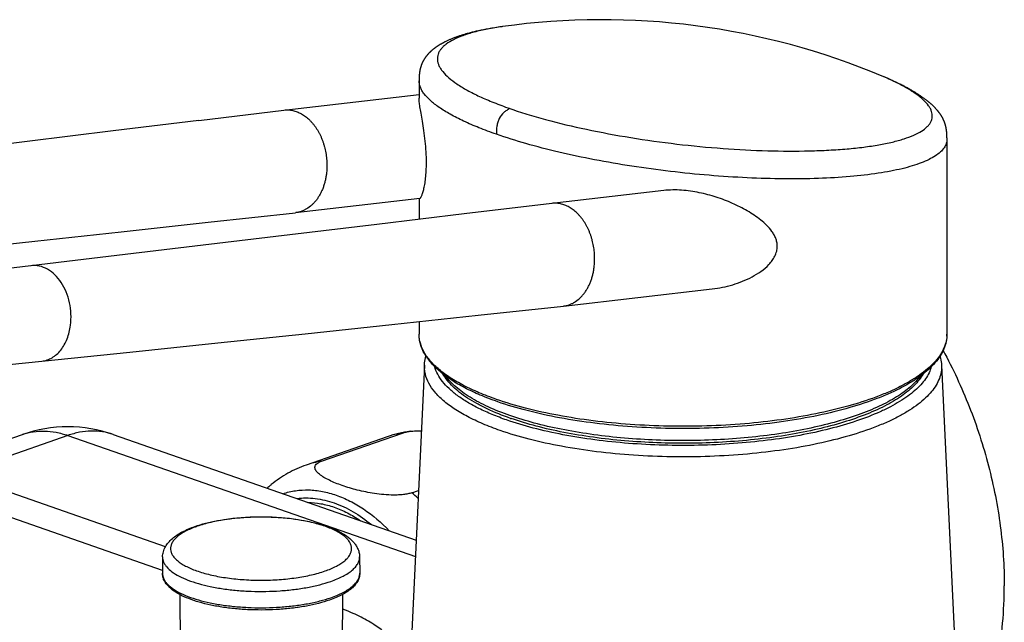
# Model space of a CAD drawing. Header units: millimetres. Extents: x 67 to 591, y 75 to 447.
# Tile 3 of 13: x 116 to 202, y 197 to 249. Entities that reach past the tile are written whole.
import ezdxf

# ---------------------------------------------------------------- set-up
doc = ezdxf.new("R2010")
doc.units = ezdxf.units.MM
doc.header["$LTSCALE"] = 46.255
doc.layers.get('0').update_dxf_attribs({"linetype": 'CONTINUOUS'})

msp = doc.modelspace()

# ---------------------------------------------------------------- linework, layer by layer
at = {"color": 7, "linetype": 'CONTINUOUS'}
for p, q in [((154.491, 248.002), (154.423, 247.981)), ((154.559, 248.023), (154.491, 248.002)), ((154.626, 248.043), (154.559, 248.023)), ((154.693, 248.062), (154.626, 248.043)), ((154.737, 248.075), (154.693, 248.062)), ((154.804, 248.093), (154.737, 248.075)), ((154.892, 248.118), (154.804, 248.093)), ((154.979, 248.141), (154.892, 248.118)), ((155.067, 248.165), (154.979, 248.141)), ((155.155, 248.187), (155.067, 248.165)), ((155.243, 248.21), (155.155, 248.187)), ((155.331, 248.231), (155.243, 248.21)), ((155.419, 248.253), (155.331, 248.231)), ((155.507, 248.274), (155.419, 248.253)), ((155.595, 248.294), (155.507, 248.274)), ((155.683, 248.314), (155.595, 248.294)), ((155.793, 248.339), (155.683, 248.314)), ((155.902, 248.363), (155.793, 248.339)), ((156.012, 248.386), (155.902, 248.363)), ((156.122, 248.408), (156.012, 248.386)), ((156.231, 248.431), (156.122, 248.408)), ((156.34, 248.452), (156.231, 248.431)), ((156.45, 248.473), (156.34, 248.452)), ((156.558, 248.493), (156.45, 248.473)), ((156.689, 248.517), (156.558, 248.493)), ((156.818, 248.54), (156.689, 248.517)), ((156.947, 248.562), (156.818, 248.54)), ((157.075, 248.583), (156.947, 248.562)), ((157.202, 248.604), (157.075, 248.583)), ((157.348, 248.627), (157.202, 248.604)), ((157.493, 248.649), (157.348, 248.627)), ((157.653, 248.673), (157.493, 248.649)), ((157.822, 248.697), (157.653, 248.673)), ((157.873, 248.704), (157.822, 248.697)), ((152.95, 247.412), (152.89, 247.383)), ((153.01, 247.441), (152.95, 247.412)), ((153.068, 247.468), (153.01, 247.441)), ((153.127, 247.495), (153.068, 247.468)), ((153.184, 247.521), (153.127, 247.495)), ((153.241, 247.547), (153.184, 247.521)), ((153.298, 247.571), (153.241, 247.547)), ((153.354, 247.595), (153.298, 247.571)), ((153.409, 247.619), (153.354, 247.595)), ((153.465, 247.641), (153.409, 247.619)), ((153.52, 247.664), (153.465, 247.641)), ((153.575, 247.685), (153.52, 247.664)), ((153.629, 247.707), (153.575, 247.685)), ((153.683, 247.727), (153.629, 247.707)), ((153.737, 247.748), (153.683, 247.727)), ((153.79, 247.768), (153.737, 247.748)), ((153.843, 247.787), (153.79, 247.768)), ((153.894, 247.806), (153.843, 247.787)), ((153.946, 247.824), (153.894, 247.806)), ((153.996, 247.841), (153.946, 247.824)), ((154.07, 247.867), (153.996, 247.841)), ((154.143, 247.891), (154.07, 247.867)), ((154.214, 247.915), (154.143, 247.891)), ((154.285, 247.938), (154.214, 247.915)), ((154.354, 247.96), (154.285, 247.938)), ((154.423, 247.981), (154.354, 247.96)), ((150.616, 244.102), (150.615, 244.042)), ((150.615, 244.042), (150.615, 242.459)), ((150.616, 244.163), (150.616, 244.102)), ((191.14, 244.319), (190.973, 244.389)), ((191.284, 244.257), (191.14, 244.319)), ((191.418, 244.199), (191.284, 244.257)), ((191.549, 244.142), (191.418, 244.199)), ((191.673, 244.086), (191.549, 244.142)), ((191.789, 244.034), (191.673, 244.086)), ((191.896, 243.985), (191.789, 244.034)), ((192.008, 243.934), (191.896, 243.985)), ((192.11, 243.886), (192.008, 243.934)), ((192.216, 243.836), (192.11, 243.886)), ((192.312, 243.79), (192.216, 243.836)), ((192.409, 243.743), (192.312, 243.79)), ((192.508, 243.695), (192.409, 243.743)), ((192.593, 243.652), (192.508, 243.695)), ((192.679, 243.609), (192.593, 243.652)), ((192.766, 243.565), (192.679, 243.609)), ((192.853, 243.52), (192.766, 243.565)), ((192.94, 243.475), (192.853, 243.52)), ((193.013, 243.437), (192.94, 243.475)), ((193.085, 243.398), (193.013, 243.437)), ((193.157, 243.36), (193.085, 243.398)), ((193.229, 243.321), (193.157, 243.36)), ((193.301, 243.281), (193.229, 243.321)), ((193.372, 243.241), (193.301, 243.281)), ((193.444, 243.201), (193.372, 243.241)), ((193.515, 243.161), (193.444, 243.201)), ((193.586, 243.12), (193.515, 243.161)), ((193.642, 243.087), (193.586, 243.12)), ((193.698, 243.054), (193.642, 243.087)), ((193.754, 243.02), (193.698, 243.054)), ((193.81, 242.987), (193.754, 243.02)), ((193.866, 242.953), (193.81, 242.987)), ((193.921, 242.919), (193.866, 242.953)), ((193.976, 242.885), (193.921, 242.919)), ((194.031, 242.85), (193.976, 242.885)), ((194.086, 242.816), (194.031, 242.85)), ((138.839, 241.437), (150.615, 242.789)), ((194.14, 242.781), (194.086, 242.816)), ((194.194, 242.746), (194.14, 242.781)), ((194.248, 242.71), (194.194, 242.746)), ((194.302, 242.675), (194.248, 242.71)), ((194.342, 242.648), (194.302, 242.675)), ((194.381, 242.621), (194.342, 242.648)), ((194.421, 242.593), (194.381, 242.621)), ((194.461, 242.566), (194.421, 242.593)), ((194.5, 242.538), (194.461, 242.566)), ((194.54, 242.51), (194.5, 242.538)), ((194.58, 242.482), (194.54, 242.51)), ((194.62, 242.453), (194.58, 242.482)), ((194.66, 242.423), (194.62, 242.453)), ((194.701, 242.393), (194.66, 242.423)), ((194.742, 242.362), (194.701, 242.393)), ((194.784, 242.331), (194.742, 242.362)), ((194.826, 242.298), (194.784, 242.331)), ((194.869, 242.265), (194.826, 242.298)), ((194.898, 242.243), (194.869, 242.265)), ((194.927, 242.22), (194.898, 242.243)), ((194.956, 242.197), (194.927, 242.22)), ((194.985, 242.173), (194.956, 242.197)), ((195.014, 242.149), (194.985, 242.173)), ((195.043, 242.125), (195.014, 242.149)), ((195.117, 242.064), (195.088, 242.088)), ((195.146, 242.038), (195.117, 242.064)), ((195.176, 242.013), (195.146, 242.038)), ((195.205, 241.987), (195.176, 242.013)), ((195.234, 241.961), (195.205, 241.987)), ((131.413, 240.535), (138.839, 241.437)), ((195.264, 241.935), (195.234, 241.961)), ((195.293, 241.909), (195.264, 241.935)), ((195.322, 241.882), (195.293, 241.909)), ((195.351, 241.855), (195.322, 241.882)), ((195.38, 241.828), (195.351, 241.855)), ((195.409, 241.801), (195.38, 241.828)), ((195.438, 241.773), (195.409, 241.801)), ((195.466, 241.745), (195.438, 241.773)), ((195.495, 241.717), (195.466, 241.745)), ((195.523, 241.688), (195.495, 241.717)), ((195.551, 241.66), (195.523, 241.688)), ((195.579, 241.631), (195.551, 241.66)), ((195.607, 241.602), (195.579, 241.631)), ((195.634, 241.572), (195.607, 241.602)), ((195.662, 241.543), (195.634, 241.572)), ((195.689, 241.513), (195.662, 241.543)), ((195.715, 241.483), (195.689, 241.513)), ((195.742, 241.453), (195.715, 241.483)), ((196.614, 239.089), (196.613, 239.16)), ((196.615, 239.02), (196.614, 239.089)), ((196.615, 239.02), (196.615, 221.897)), ((171.939, 234.425), (162.174, 233.303)), ((150.676, 233.737), (139.852, 232.494)), ((150.615, 233.73), (150.615, 231.91)), ((162.173, 233.303), (154.548, 232.383)), ((124.287, 228.758), (112.409, 227.346)), ((163.187, 224.36), (176.163, 225.851)), ((150.615, 223.004), (150.615, 221.897)), ((151.084, 219.202), (149.95, 195.392)), ((196.146, 219.202), (197.404, 192.806)), ((106.379, 209.793), (116.056, 213.166)), ((123.955, 213.166), (150.358, 203.963)), ((147.843, 212.972), (140.772, 210.507)), ((142.101, 210.83), (149.172, 213.295)), ((149.975, 208.085), (150.564, 208.291)), ((128.262, 202.493), (128.248, 201.078)), ((145.43, 202.493), (145.443, 201.078)), ((129.751, 199.224), (129.843, 189.34)), ((143.94, 199.224), (143.848, 189.34))]:
    msp.add_line(p, q, dxfattribs=at)
at = {"color": 9, "linetype": 'CONTINUOUS'}
for p, q in [((120.006, 213.082), (110.329, 209.709)), ((120.006, 213.082), (150.29, 202.526)), ((123.955, 213.166), (123.955, 213.166)), ((128.501, 203.375), (110.329, 209.709)), ((128.251, 201.317), (109.268, 207.933))]:
    msp.add_line(p, q, dxfattribs=at)
at = {"color": 7, "linetype": 'CONTINUOUS'}
for points in [[(152.89, 247.383), (152.86, 247.368), (152.83, 247.352), (152.8, 247.337), (152.769, 247.321), (152.739, 247.305), (152.708, 247.289), (152.678, 247.273), (152.647, 247.256), (152.617, 247.239), (152.586, 247.222), (152.556, 247.205), (152.525, 247.187), (152.495, 247.17), (152.464, 247.152), (152.434, 247.134), (152.404, 247.116), (152.373, 247.098), (152.344, 247.079), (152.314, 247.06), (152.284, 247.042), (152.255, 247.023), (152.225, 247.004), (152.196, 246.984), (152.168, 246.965), (152.139, 246.946), (152.111, 246.926), (152.083, 246.907), (152.055, 246.887), (152.028, 246.868), (152.001, 246.848), (151.974, 246.828), (151.948, 246.808), (151.922, 246.788), (151.897, 246.769), (151.871, 246.749), (151.847, 246.729), (151.822, 246.709), (151.798, 246.689), (151.774, 246.67), (151.751, 246.65), (151.728, 246.63), (151.705, 246.61), (151.683, 246.591), (151.661, 246.571), (151.639, 246.551), (151.618, 246.531), (151.597, 246.512), (151.576, 246.492), (151.556, 246.472), (151.535, 246.452), (151.515, 246.432), (151.496, 246.412), (151.477, 246.393), (151.458, 246.373), (151.439, 246.353), (151.42, 246.333), (151.402, 246.313), (151.384, 246.293), (151.366, 246.273), (151.349, 246.253), (151.332, 246.232), (151.315, 246.212), (151.298, 246.192), (151.281, 246.171), (151.265, 246.151), (151.249, 246.13), (151.233, 246.109), (151.217, 246.089), (151.201, 246.068), (151.185, 246.046), (151.17, 246.025), (151.155, 246.004), (151.14, 245.982), (151.125, 245.961), (151.111, 245.939), (151.097, 245.917), (151.083, 245.895), (151.069, 245.873), (151.055, 245.851), (151.041, 245.828), (151.028, 245.806), (151.015, 245.783), (151.002, 245.761), (150.99, 245.738), (150.977, 245.715), (150.965, 245.692), (150.953, 245.669), (150.941, 245.646), (150.929, 245.623), (150.918, 245.6), (150.907, 245.576), (150.896, 245.553), (150.885, 245.53), (150.875, 245.506), (150.865, 245.482), (150.855, 245.459), (150.845, 245.435), (150.835, 245.411), (150.826, 245.388), (150.817, 245.364), (150.808, 245.34), (150.8, 245.316), (150.791, 245.292), (150.783, 245.268), (150.775, 245.244), (150.767, 245.22), (150.76, 245.196), (150.753, 245.173), (150.746, 245.149), (150.739, 245.125), (150.732, 245.101), (150.726, 245.077), (150.72, 245.053), (150.714, 245.03), (150.708, 245.006), (150.703, 244.983), (150.698, 244.959), (150.693, 244.936), (150.688, 244.912), (150.683, 244.888), (150.679, 244.864), (150.674, 244.84), (150.67, 244.816), (150.666, 244.792), (150.662, 244.768), (150.659, 244.743), (150.655, 244.718), (150.652, 244.693), (150.649, 244.668), (150.646, 244.643), (150.643, 244.617), (150.64, 244.591), (150.637, 244.565), (150.635, 244.538), (150.633, 244.511), (150.63, 244.484), (150.628, 244.456), (150.626, 244.428), (150.625, 244.4), (150.623, 244.372), (150.622, 244.343), (150.621, 244.314), (150.62, 244.284), (150.619, 244.254), (150.618, 244.224), (150.616, 244.163)], [(195.088, 242.088), (195.073, 242.101), (195.043, 242.125)], [(196.613, 239.16), (196.613, 239.195), (196.612, 239.23), (196.611, 239.265), (196.609, 239.3), (196.608, 239.335), (196.606, 239.369), (196.604, 239.403), (196.602, 239.436), (196.599, 239.47), (196.597, 239.502), (196.594, 239.535), (196.591, 239.567), (196.588, 239.598), (196.584, 239.63), (196.58, 239.661), (196.576, 239.691), (196.572, 239.722), (196.568, 239.753), (196.563, 239.783), (196.558, 239.814), (196.552, 239.845), (196.546, 239.876), (196.54, 239.907), (196.534, 239.938), (196.527, 239.97), (196.52, 240.001), (196.512, 240.031), (196.505, 240.062), (196.497, 240.092), (196.489, 240.121), (196.481, 240.149), (196.472, 240.177), (196.464, 240.205), (196.456, 240.231), (196.447, 240.258), (196.438, 240.283), (196.43, 240.309), (196.421, 240.334), (196.412, 240.358), (196.403, 240.382), (196.394, 240.406), (196.385, 240.429), (196.375, 240.452), (196.366, 240.474), (196.357, 240.497), (196.347, 240.519), (196.338, 240.541), (196.328, 240.562), (196.318, 240.583), (196.308, 240.604), (196.298, 240.625), (196.288, 240.646), (196.278, 240.666), (196.268, 240.686), (196.258, 240.706), (196.248, 240.726), (196.237, 240.745), (196.227, 240.765), (196.216, 240.784), (196.206, 240.803), (196.195, 240.822), (196.185, 240.84), (196.174, 240.859), (196.163, 240.877), (196.152, 240.895), (196.141, 240.913), (196.13, 240.931), (196.119, 240.949), (196.108, 240.966), (196.097, 240.984), (196.086, 241.001), (196.074, 241.018), (196.063, 241.036), (196.051, 241.053), (196.04, 241.07), (196.028, 241.086), (196.017, 241.103), (196.005, 241.12), (195.993, 241.136), (195.981, 241.153), (195.969, 241.169), (195.957, 241.186), (195.945, 241.202), (195.933, 241.218), (195.921, 241.234), (195.908, 241.25), (195.896, 241.266), (195.883, 241.282), (195.871, 241.298), (195.858, 241.314), (195.846, 241.329), (195.833, 241.345), (195.82, 241.36), (195.807, 241.376), (195.794, 241.391), (195.781, 241.407), (195.768, 241.422), (195.742, 241.453)], [(131.413, 240.535), (123.946, 239.621), (116.457, 238.695), (108.946, 237.758), (101.412, 236.809), (93.888, 235.853)], [(94.873, 227.552), (102.216, 228.365), (109.643, 229.185), (117.124, 230.008), (124.657, 230.835), (132.244, 231.664), (139.853, 232.494)], [(154.548, 232.383), (146.933, 231.467), (139.352, 230.558), (131.803, 229.655), (124.287, 228.758)], [(117.748, 219.563), (125.421, 220.352), (133.076, 221.148), (140.684, 221.947), (148.244, 222.75), (155.756, 223.555), (163.187, 224.36)], [(104.459, 218.207), (106.602, 218.425), (117.748, 219.563)]]:
    msp.add_lwpolyline(points, dxfattribs=at)
for centre, radius, start, end in [((166.57, 186.306), 63.002, 67.21106, 97.93563), ((167.078, 238.92), 25.785, 250.78298, 250.91914), ((120.006, 201.835), 12, 70.7833, 109.21711), ((151.098, 203.622), 9.9, 97.2775, 109.1936)]:
    msp.add_arc(centre, radius, start, end, dxfattribs=at)
at = {"color": 9, "linetype": 'CONTINUOUS'}
for centre, radius, start, end in [((193.816, 221.897), 2.799, 356.50244, 359.99855), ((150.171, 206.289), 7.077, 98.11413, 109.20801), ((143.1, 203.824), 7.077, 98.11413, 109.20801), ((139.636, 195.788), 16.067, 47.29715, 49.94353), ((134.298, 196.468), 9.21, 109.21367, 110.35245)]:
    msp.add_arc(centre, radius, start, end, dxfattribs=at)
for points, knots in [([(157.872, 248.704), (157.435, 248.643), (156.609, 248.509), (155.456, 248.25), (154.465, 247.947), (153.644, 247.603), (153.08, 247.269), (152.73, 246.978), (152.526, 246.761), (152.371, 246.535), (152.265, 246.3), (152.209, 246.058), (152.203, 245.808), (152.249, 245.555), (152.344, 245.297), (152.488, 245.036), (152.757, 244.667), (153.227, 244.203), (153.949, 243.666), (154.849, 243.127), (155.922, 242.591), (157.158, 242.063), (158.043, 241.735), (158.51, 241.572)], [0, 0, 0, 0, 0.090274, 0.170875, 0.241432, 0.30188, 0.352612, 0.374652, 0.394737, 0.413193, 0.430471, 0.44713, 0.463792, 0.481082, 0.499562, 0.519682, 0.541782, 0.5928, 0.653873, 0.725333, 0.807116, 0.898863, 1, 1, 1, 1]), ([(157.352, 239.325), (156.842, 239.502), (155.876, 239.861), (154.531, 240.439), (153.368, 241.027), (152.398, 241.618), (151.628, 242.208), (151.136, 242.72), (150.862, 243.127), (150.721, 243.414), (150.635, 243.698), (150.615, 243.888), (150.615, 243.981)], [0, 0, 0, 0, 0.190052, 0.36207, 0.514947, 0.648019, 0.761217, 0.855365, 0.896104, 0.933258, 0.967568, 1, 1, 1, 1]), ([(158.51, 241.572), (159.008, 241.398), (160.047, 241.06), (162.27, 240.422), (165.281, 239.707), (169.097, 239.001), (173.068, 238.448), (177.054, 238.066), (180.916, 237.864), (183.998, 237.847), (186.301, 237.933), (187.875, 238.041), (189.326, 238.193), (190.644, 238.388), (191.816, 238.625), (192.834, 238.9), (193.69, 239.212), (194.377, 239.56), (194.828, 239.895), (195.085, 240.183), (195.222, 240.397), (195.311, 240.619), (195.35, 240.849), (195.341, 241.085), (195.281, 241.324), (195.174, 241.568), (194.956, 241.914), (194.551, 242.352), (193.908, 242.862), (193.088, 243.378), (192.096, 243.897), (191.369, 244.223), (190.979, 244.387)], [0, 0, 0, 0, 0.035984, 0.074475, 0.15769, 0.246874, 0.339009, 0.431011, 0.519851, 0.602698, 0.641057, 0.676998, 0.710244, 0.740558, 0.767772, 0.791753, 0.812413, 0.829797, 0.844137, 0.850339, 0.856033, 0.861377, 0.866567, 0.871818, 0.87734, 0.883317, 0.889886, 0.905165, 0.923706, 0.9457, 0.971161, 1, 1, 1, 1]), ([(138.839, 241.437), (138.966, 241.451), (139.223, 241.459), (139.61, 241.407), (139.993, 241.291), (140.3, 241.145), (140.539, 241), (140.716, 240.876), (140.887, 240.738), (141.054, 240.587), (141.214, 240.423), (141.367, 240.246), (141.514, 240.059), (141.653, 239.86), (141.782, 239.651), (141.906, 239.434), (142.019, 239.207), (142.121, 238.971), (142.217, 238.73), (142.301, 238.482), (142.372, 238.228), (142.437, 237.97), (142.489, 237.709), (142.527, 237.444), (142.56, 237.179), (142.578, 236.912), (142.582, 236.646), (142.581, 236.381), (142.565, 236.118), (142.544, 235.943), (142.533, 235.857)], [0, 0, 0, 0, 0.050501, 0.101559, 0.153983, 0.208136, 0.236064, 0.264492, 0.293514, 0.323217, 0.353433, 0.384236, 0.415726, 0.447686, 0.480161, 0.513241, 0.546703, 0.580559, 0.614873, 0.649447, 0.684265, 0.719345, 0.754541, 0.78982, 0.825132, 0.86041, 0.895609, 0.930603, 0.965415, 1, 1, 1, 1]), ([(158.51, 241.572), (158.422, 241.52), (158.245, 241.412), (157.906, 241.153), (157.633, 240.795), (157.463, 240.375), (157.357, 239.916), (157.352, 239.56), (157.352, 239.325)], [0, 0, 0, 0, 0.114454, 0.231141, 0.476187, 0.60501, 0.736244, 1, 1, 1, 1]), ([(196.615, 238.91), (196.615, 238.777), (196.57, 238.502), (196.367, 238.114), (196.04, 237.753), (195.594, 237.417), (195.033, 237.104), (194.358, 236.815), (193.573, 236.55), (192.682, 236.311), (191.689, 236.099), (190.183, 235.843), (188.085, 235.608), (185.344, 235.452), (182.353, 235.42), (179.172, 235.513), (175.87, 235.73), (172.515, 236.067), (169.179, 236.52), (165.935, 237.079), (162.853, 237.733), (160.002, 238.467), (158.2, 239.029), (157.352, 239.325)], [0, 0, 0, 0, 0.009763, 0.020099, 0.03178, 0.045312, 0.060985, 0.078944, 0.099249, 0.121881, 0.146783, 0.173876, 0.234241, 0.301944, 0.375747, 0.454253, 0.535926, 0.61915, 0.702238, 0.783494, 0.861246, 0.933899, 1, 1, 1, 1]), ([(142.533, 235.857), (142.519, 235.746), (142.496, 235.579), (142.451, 235.361), (142.411, 235.2), (142.368, 235.042), (142.323, 234.886), (142.273, 234.734), (142.216, 234.585), (142.154, 234.44), (142.09, 234.298), (142.024, 234.16), (141.928, 233.983), (141.796, 233.775), (141.655, 233.576), (141.533, 233.429), (141.438, 233.326), (141.341, 233.227), (141.146, 233.043), (140.896, 232.86), (140.589, 232.696), (140.277, 232.571), (140.031, 232.514), (139.866, 232.496)], [0, 0, 0, 0, 0.072885, 0.109023, 0.144944, 0.18047, 0.215533, 0.250276, 0.284823, 0.319025, 0.352668, 0.385802, 0.418649, 0.483392, 0.545938, 0.576786, 0.607347, 0.637361, 0.666801, 0.781672, 0.837158, 0.892166, 1, 1, 1, 1]), ([(165.868, 227.723), (165.879, 227.81), (165.899, 227.984), (165.915, 228.247), (165.916, 228.512), (165.912, 228.779), (165.894, 229.045), (165.861, 229.311), (165.823, 229.575), (165.772, 229.837), (165.706, 230.094), (165.635, 230.348), (165.552, 230.596), (165.455, 230.837), (165.353, 231.073), (165.241, 231.3), (165.117, 231.517), (164.987, 231.727), (164.849, 231.926), (164.701, 232.112), (164.548, 232.289), (164.388, 232.453), (164.222, 232.604), (164.05, 232.742), (163.874, 232.866), (163.635, 233.011), (163.327, 233.157), (162.945, 233.273), (162.558, 233.326), (162.3, 233.318), (162.173, 233.303)], [0, 0, 0, 0, 0.034585, 0.069397, 0.104391, 0.13959, 0.174868, 0.21018, 0.245459, 0.280655, 0.315735, 0.350553, 0.385127, 0.419441, 0.453297, 0.486759, 0.519839, 0.552314, 0.584274, 0.615764, 0.646567, 0.676783, 0.706486, 0.735508, 0.763935, 0.791864, 0.846017, 0.898441, 0.949499, 1, 1, 1, 1]), ([(120.237, 222.686), (120.278, 223.01), (120.302, 223.672), (120.175, 224.651), (119.889, 225.58), (119.462, 226.408), (118.912, 227.09), (118.269, 227.59), (117.67, 227.828), (117.189, 227.894), (116.951, 227.886), (116.835, 227.872)], [0, 0, 0, 0, 0.13996, 0.281702, 0.420876, 0.553942, 0.678332, 0.792934, 0.898873, 0.949774, 1, 1, 1, 1]), ([(163.2, 224.362), (163.365, 224.381), (163.612, 224.437), (163.924, 224.562), (164.23, 224.726), (164.48, 224.909), (164.675, 225.093), (164.773, 225.192), (164.868, 225.296), (164.99, 225.442), (165.131, 225.641), (165.262, 225.849), (165.358, 226.026), (165.425, 226.164), (165.489, 226.306), (165.55, 226.451), (165.607, 226.6), (165.657, 226.752), (165.703, 226.908), (165.746, 227.066), (165.785, 227.227), (165.83, 227.446), (165.854, 227.612), (165.868, 227.723)], [0, 0, 0, 0, 0.107833, 0.162842, 0.218328, 0.3332, 0.362639, 0.392653, 0.423215, 0.454062, 0.516608, 0.581351, 0.614199, 0.647332, 0.680975, 0.715177, 0.749724, 0.784468, 0.81953, 0.855056, 0.890977, 0.927115, 1, 1, 1, 1]), ([(117.748, 219.563), (117.901, 219.578), (118.209, 219.645), (118.644, 219.844), (119.045, 220.139), (119.533, 220.659), (119.899, 221.328), (120.135, 222.075), (120.211, 222.479), (120.237, 222.686)], [0, 0, 0, 0, 0.107587, 0.21756, 0.332097, 0.452731, 0.713929, 0.854568, 1, 1, 1, 1]), ([(157.352, 216.228), (156.841, 216.406), (155.871, 216.775), (154.525, 217.402), (153.359, 218.072), (152.385, 218.779), (151.611, 219.519), (151.044, 220.288), (150.748, 220.963), (150.634, 221.5), (150.615, 221.765), (150.615, 221.897)], [0, 0, 0, 0, 0.174749, 0.334608, 0.479048, 0.608042, 0.722271, 0.823396, 0.914404, 0.957566, 1, 1, 1, 1]), ([(196.61, 221.726), (196.598, 221.529), (196.53, 221.127), (196.304, 220.54), (195.957, 219.963), (195.492, 219.399), (194.912, 218.85), (194.22, 218.318), (193.419, 217.806), (192.514, 217.315), (191.509, 216.848), (189.999, 216.244), (187.894, 215.576), (185.139, 214.926), (182.142, 214.42), (178.965, 214.07), (175.675, 213.883), (172.341, 213.864), (169.035, 214.011), (165.825, 214.323), (162.779, 214.793), (159.962, 215.41), (158.186, 215.937), (157.352, 216.228)], [0, 0, 0, 0, 0.01405, 0.028761, 0.044566, 0.061791, 0.080667, 0.101335, 0.123871, 0.148299, 0.1746, 0.202725, 0.264107, 0.331613, 0.404151, 0.480452, 0.559129, 0.638723, 0.71775, 0.79474, 0.868285, 0.937086, 1, 1, 1, 1]), ([(157.681, 213.517), (157.17, 213.695), (156.203, 214.065), (154.861, 214.693), (153.704, 215.365), (152.744, 216.075), (151.988, 216.818), (151.445, 217.591), (151.175, 218.269), (151.084, 218.805), (151.078, 219.071), (151.084, 219.202)], [0, 0, 0, 0, 0.175778, 0.336234, 0.480825, 0.60956, 0.723217, 0.823659, 0.914206, 0.95736, 1, 1, 1, 1]), ([(158.246, 214.43), (157.819, 214.579), (157.004, 214.887), (155.859, 215.402), (154.844, 215.95), (153.968, 216.526), (153.236, 217.127), (152.653, 217.751), (152.224, 218.393), (152.039, 218.848), (151.977, 219.072)], [0, 0, 0, 0, 0.168326, 0.324175, 0.467095, 0.596938, 0.713963, 0.818974, 0.913502, 1, 1, 1, 1]), ([(196.146, 219.202), (196.155, 219.008), (196.132, 218.61), (195.968, 218.021), (195.68, 217.441), (195.27, 216.873), (194.743, 216.319), (194.101, 215.782), (193.348, 215.264), (192.488, 214.766), (191.525, 214.292), (190.065, 213.676), (188.014, 212.993), (185.314, 212.325), (182.36, 211.801), (179.216, 211.434), (175.949, 211.23), (172.632, 211.195), (169.336, 211.33), (166.134, 211.632), (163.094, 212.093), (160.283, 212.704), (158.512, 213.227), (157.681, 213.517)], [0, 0, 0, 0, 0.014029, 0.028482, 0.043852, 0.060534, 0.078814, 0.098876, 0.120829, 0.144717, 0.170537, 0.19825, 0.259034, 0.326258, 0.398817, 0.475411, 0.554608, 0.634892, 0.714718, 0.792553, 0.866924, 0.936471, 1, 1, 1, 1]), ([(195.253, 219.072), (195.203, 218.89), (195.063, 218.522), (194.751, 217.994), (194.333, 217.477), (193.813, 216.973), (193.194, 216.483), (192.478, 216.011), (191.668, 215.557), (190.429, 214.961), (188.668, 214.288), (186.325, 213.611), (183.73, 213.054), (180.936, 212.628), (177.996, 212.341), (174.97, 212.201), (171.917, 212.21), (168.898, 212.367), (165.972, 212.669), (163.197, 213.11), (160.629, 213.682), (159.009, 214.165), (158.246, 214.43)], [0, 0, 0, 0, 0.014444, 0.029918, 0.046729, 0.065095, 0.085153, 0.106983, 0.130611, 0.15603, 0.212036, 0.274434, 0.342356, 0.414741, 0.490384, 0.567989, 0.646201, 0.723652, 0.798993, 0.870933, 0.938283, 1, 1, 1, 1]), ([(158.535, 214.813), (157.893, 215.037), (156.971, 215.399), (155.824, 215.96), (155.071, 216.387), (154.402, 216.83), (153.657, 217.416), (153.18, 217.912), (152.926, 218.265)], [0, 0, 0, 0, 0.305411, 0.444432, 0.574015, 0.694124, 0.804908, 1, 1, 1, 1]), ([(194.303, 218.263), (194.056, 217.919), (193.592, 217.435), (192.87, 216.861), (191.974, 216.259), (190.647, 215.56), (188.819, 214.826), (186.731, 214.181), (184.418, 213.635), (181.919, 213.199), (179.276, 212.88), (176.536, 212.684), (173.745, 212.614), (170.952, 212.672), (168.205, 212.857), (165.551, 213.165), (163.037, 213.59), (160.705, 214.126), (159.231, 214.57), (158.535, 214.813)], [0, 0, 0, 0, 0.034069, 0.053359, 0.074241, 0.120834, 0.17376, 0.232569, 0.296577, 0.364937, 0.436676, 0.510732, 0.585989, 0.661299, 0.735514, 0.807513, 0.876228, 0.940678, 1, 1, 1, 1]), ([(116.056, 213.166), (116.359, 213.272), (116.993, 213.429), (117.983, 213.491), (119.001, 213.381), (119.672, 213.198), (120.006, 213.082)], [0, 0, 0, 0, 0.239751, 0.483873, 0.736261, 1, 1, 1, 1]), ([(123.955, 213.166), (123.652, 213.272), (123.018, 213.429), (122.028, 213.491), (121.01, 213.381), (120.339, 213.198), (120.006, 213.082)], [0, 0, 0, 0, 0.239752, 0.483873, 0.736261, 1, 1, 1, 1]), ([(138.752, 208.01), (139.11, 208.129), (139.855, 208.306), (141.016, 208.37), (142.209, 208.235), (143.416, 207.905), (144.62, 207.386), (146.236, 206.43), (147.338, 205.483), (148.02, 204.779)], [0, 0, 0, 0, 0.109368, 0.220792, 0.335975, 0.456263, 0.58257, 0.715373, 1, 1, 1, 1]), ([(139.962, 207.588), (140.224, 207.621), (140.759, 207.653), (141.858, 207.586), (143.269, 207.245), (144.924, 206.465), (145.955, 205.737), (146.457, 205.324)], [0, 0, 0, 0, 0.112197, 0.226945, 0.466661, 0.723807, 1, 1, 1, 1]), ([(142.424, 201.276), (142.76, 201.393), (143.233, 201.586), (143.794, 201.909), (144.128, 202.151), (144.394, 202.405), (144.588, 202.669), (144.708, 202.941), (144.748, 203.22), (144.708, 203.499), (144.588, 203.772), (144.394, 204.036), (144.128, 204.29), (143.794, 204.532), (143.394, 204.762), (142.932, 204.977), (142.212, 205.252), (141.186, 205.537), (139.834, 205.784), (138.369, 205.936), (136.846, 205.988), (135.323, 205.936), (133.857, 205.784), (132.505, 205.537), (131.658, 205.301), (131.267, 205.165)], [0, 0, 0, 0, 0.060252, 0.086277, 0.10952, 0.130102, 0.148323, 0.164721, 0.180108, 0.195494, 0.211892, 0.230113, 0.250695, 0.273938, 0.299963, 0.328768, 0.360254, 0.430539, 0.508961, 0.59308, 0.680127, 0.767174, 0.851294, 0.929715, 1, 1, 1, 1]), ([(131.095, 205.103), (130.927, 205.041), (130.61, 204.912), (130.171, 204.694), (129.794, 204.463), (129.482, 204.219), (129.238, 203.965), (129.065, 203.702), (128.966, 203.43), (128.946, 203.153), (129.005, 202.878), (129.14, 202.61), (129.348, 202.351), (129.625, 202.102), (129.968, 201.864), (130.376, 201.639), (130.843, 201.429), (131.568, 201.162), (132.594, 200.884), (133.942, 200.645), (135.397, 200.5), (136.907, 200.453), (138.414, 200.508), (139.863, 200.661), (141.2, 200.907), (142.037, 201.141), (142.424, 201.276)], [0, 0, 0, 0, 0.030669, 0.058642, 0.083851, 0.106324, 0.126225, 0.143906, 0.159964, 0.175258, 0.1908, 0.207553, 0.22625, 0.247366, 0.271153, 0.297704, 0.326995, 0.35892, 0.429912, 0.508809, 0.593192, 0.680332, 0.767356, 0.851394, 0.929737, 1, 1, 1, 1]), ([(128.262, 202.493), (128.261, 202.419), (128.276, 202.269), (128.346, 202.046), (128.463, 201.827), (128.69, 201.528), (129.097, 201.171), (129.725, 200.794), (130.502, 200.452), (131.415, 200.153), (132.444, 199.902), (133.567, 199.707), (134.76, 199.57), (136.417, 199.47), (138.084, 199.497), (139.716, 199.652), (140.866, 199.828), (141.93, 200.06), (142.601, 200.258), (142.916, 200.368)], [0, 0, 0, 0, 0.014023, 0.028558, 0.044076, 0.060948, 0.099659, 0.145872, 0.199713, 0.260724, 0.328065, 0.400633, 0.477141, 0.556171, 0.715735, 0.793286, 0.86738, 0.936676, 1, 1, 1, 1]), ([(142.916, 200.368), (143.107, 200.435), (143.47, 200.573), (143.975, 200.808), (144.411, 201.059), (144.775, 201.325), (145.063, 201.602), (145.274, 201.89), (145.403, 202.189), (145.431, 202.394), (145.43, 202.493)], [0, 0, 0, 0, 0.17499, 0.335001, 0.479503, 0.608477, 0.722619, 0.823632, 0.914564, 1, 1, 1, 1]), ([(128.248, 201.078), (128.248, 201.004), (128.263, 200.853), (128.333, 200.63), (128.45, 200.411), (128.677, 200.111), (129.085, 199.754), (129.714, 199.376), (130.493, 199.033), (131.407, 198.734), (132.437, 198.483), (133.562, 198.287), (134.757, 198.15), (136.416, 198.05), (138.086, 198.077), (139.72, 198.233), (140.873, 198.409), (141.938, 198.641), (142.61, 198.839), (142.925, 198.949)], [0, 0, 0, 0, 0.014023, 0.028558, 0.044076, 0.060948, 0.099659, 0.145872, 0.199713, 0.260724, 0.328065, 0.400633, 0.477141, 0.556171, 0.715735, 0.793286, 0.86738, 0.936676, 1, 1, 1, 1]), ([(142.925, 198.949), (143.117, 199.016), (143.48, 199.155), (143.985, 199.39), (144.422, 199.642), (144.787, 199.908), (145.076, 200.185), (145.287, 200.474), (145.416, 200.773), (145.444, 200.979), (145.443, 201.078)], [0, 0, 0, 0, 0.17499, 0.335001, 0.479503, 0.608477, 0.722619, 0.823632, 0.914564, 1, 1, 1, 1]), ([(148.467, 195.085), (148.233, 195.37), (147.663, 195.928), (146.625, 196.672), (145.362, 197.37), (144.428, 197.779), (143.929, 197.976)], [0, 0, 0, 0, 0.203909, 0.437835, 0.703287, 1, 1, 1, 1])]:
    msp.add_open_spline(points, degree=3, knots=knots, dxfattribs=at)
at = {"color": 7, "linetype": 'CONTINUOUS'}
for points, knots in [([(151.255, 236.859), (151.255, 237.485), (151.197, 238.418), (151.045, 239.618), (150.917, 240.426), (150.796, 241.117), (150.699, 241.677), (150.636, 242.109), (150.615, 242.356), (150.615, 242.459)], [0, 0, 0, 0, 0.332839, 0.495733, 0.642982, 0.768097, 0.868614, 0.945148, 1, 1, 1, 1]), ([(150.676, 233.737), (150.687, 233.738), (150.713, 233.753), (150.747, 233.791), (150.786, 233.85), (150.85, 233.974), (150.933, 234.194), (151.029, 234.536), (151.119, 234.981), (151.194, 235.527), (151.245, 236.164), (151.255, 236.619), (151.255, 236.859)], [0, 0, 0, 0, 0.010217, 0.025656, 0.047432, 0.07609, 0.155319, 0.265135, 0.40611, 0.577511, 0.776948, 1, 1, 1, 1]), ([(181.831, 229.556), (181.831, 229.677), (181.807, 229.915), (181.705, 230.256), (181.554, 230.572), (181.304, 230.962), (180.922, 231.399), (180.398, 231.862), (179.827, 232.278), (179.219, 232.656), (178.58, 233), (177.687, 233.421), (176.512, 233.868), (175.033, 234.265), (173.499, 234.49), (172.455, 234.484), (171.939, 234.425)], [0, 0, 0, 0, 0.030518, 0.060386, 0.089853, 0.119135, 0.177637, 0.236615, 0.296312, 0.356823, 0.418181, 0.480383, 0.607174, 0.736791, 0.868308, 1, 1, 1, 1]), ([(176.163, 225.851), (176.465, 225.885), (177.065, 225.981), (177.949, 226.202), (178.809, 226.501), (179.638, 226.883), (180.418, 227.357), (181.005, 227.847), (181.399, 228.311), (181.637, 228.698), (181.794, 229.117), (181.831, 229.412), (181.831, 229.556)], [0, 0, 0, 0, 0.125544, 0.251011, 0.376436, 0.501894, 0.627493, 0.753249, 0.816134, 0.878629, 0.94014, 1, 1, 1, 1]), ([(157.465, 216.018), (156.953, 216.197), (155.98, 216.568), (154.626, 217.199), (153.449, 217.877), (152.458, 218.598), (151.662, 219.362), (151.071, 220.168), (150.758, 220.887), (150.636, 221.465), (150.615, 221.753), (150.615, 221.897)], [0, 0, 0, 0, 0.170585, 0.327082, 0.469137, 0.596954, 0.711486, 0.814646, 0.909434, 0.954993, 1, 1, 1, 1]), ([(196.615, 221.897), (196.615, 221.682), (196.569, 221.246), (196.364, 220.608), (196.03, 219.988), (195.575, 219.39), (195.005, 218.815), (194.324, 218.262), (193.535, 217.733), (192.642, 217.228), (191.649, 216.75), (190.154, 216.131), (188.066, 215.446), (185.325, 214.778), (182.337, 214.257), (179.162, 213.893), (175.869, 213.694), (172.528, 213.664), (169.21, 213.805), (165.986, 214.112), (162.925, 214.579), (160.091, 215.196), (158.305, 215.726), (157.465, 216.018)], [0, 0, 0, 0, 0.015199, 0.030821, 0.047258, 0.064856, 0.083888, 0.104547, 0.126954, 0.151173, 0.177214, 0.20505, 0.265832, 0.332781, 0.404847, 0.48078, 0.559193, 0.63862, 0.717557, 0.794521, 0.868089, 0.936958, 1, 1, 1, 1]), ([(151.084, 219.202), (151.087, 219.269), (151.108, 219.539), (151.161, 219.806), (151.216, 220.001)], [0, 0, 0, 0, 0.249459, 1, 1, 1, 1]), ([(196.015, 220), (196.033, 219.935), (196.1, 219.673), (196.137, 219.404), (196.146, 219.202)], [0, 0, 0, 0, 0.251539, 1, 1, 1, 1]), ([(196.284, 220.485), (197.141, 218.904), (198.663, 215.622), (200.338, 210.481), (201.372, 205.24), (201.617, 201.716), (201.617, 199.983)], [0, 0, 0, 0, 0.25229, 0.506106, 0.756809, 1, 1, 1, 1]), ([(158.591, 214.572), (157.893, 214.816), (156.892, 215.212), (155.657, 215.837), (154.857, 216.312), (154.156, 216.81), (153.391, 217.472), (152.92, 218.04), (152.691, 218.442)], [0, 0, 0, 0, 0.30879, 0.44832, 0.577689, 0.69701, 0.806678, 1, 1, 1, 1]), ([(194.542, 218.446), (194.335, 218.081), (193.919, 217.563), (193.246, 216.951), (192.636, 216.491), (191.942, 216.048), (190.873, 215.464), (189.341, 214.796), (187.282, 214.109), (184.98, 213.525), (182.476, 213.052), (179.814, 212.701), (177.04, 212.476), (174.205, 212.382), (171.359, 212.421), (168.553, 212.592), (165.839, 212.892), (163.264, 213.315), (160.873, 213.854), (159.362, 214.305), (158.649, 214.552)], [0, 0, 0, 0, 0.033462, 0.052222, 0.072494, 0.094349, 0.117818, 0.16955, 0.2274, 0.290754, 0.358785, 0.430513, 0.504851, 0.580638, 0.656674, 0.731755, 0.8047, 0.874386, 0.939785, 1, 1, 1, 1]), ([(149.172, 213.295), (149.274, 213.33), (149.496, 213.39), (149.723, 213.427), (149.843, 213.442)], [0, 0, 0, 0, 0.471084, 1, 1, 1, 1]), ([(149.843, 213.442), (150.002, 213.462), (150.325, 213.488), (150.648, 213.493), (150.812, 213.491)], [0, 0, 0, 0, 0.493709, 1, 1, 1, 1]), ([(140.772, 210.507), (140.222, 210.315), (139.154, 209.833), (138.187, 209.17), (137.736, 208.801)], [0, 0, 0, 0, 0.499658, 1, 1, 1, 1]), ([(149.975, 208.085), (149.864, 208.047), (149.622, 207.984), (149.236, 207.924), (148.82, 207.893), (148.251, 207.883), (147.548, 207.92), (146.489, 208.048), (145.491, 208.251), (144.561, 208.505), (143.927, 208.709), (143.341, 208.928), (142.809, 209.162), (142.339, 209.41), (142, 209.636), (141.781, 209.829), (141.656, 209.972), (141.567, 210.12), (141.533, 210.252), (141.538, 210.355), (141.567, 210.461), (141.661, 210.595), (141.851, 210.73), (142.01, 210.798), (142.101, 210.83)], [0, 0, 0, 0, 0.035363, 0.075236, 0.117596, 0.160873, 0.246703, 0.329257, 0.482263, 0.552928, 0.619794, 0.682732, 0.741368, 0.795004, 0.842555, 0.863639, 0.882711, 0.899768, 0.915244, 0.922811, 0.930606, 0.948214, 0.970848, 1, 1, 1, 1]), ([(137.736, 208.801), (137.705, 208.776), (137.583, 208.675), (137.464, 208.569), (137.377, 208.488)], [0, 0, 0, 0, 0.249412, 1, 1, 1, 1]), ([(140.92, 207.253), (141.301, 207.247), (142.079, 207.167), (143.239, 206.853), (144.396, 206.35), (145.135, 205.906), (145.499, 205.657)], [0, 0, 0, 0, 0.232319, 0.475251, 0.730805, 1, 1, 1, 1]), ([(131.078, 205.151), (131.386, 205.259), (132.038, 205.452), (133.069, 205.676), (134.176, 205.843), (135.737, 205.989), (137.33, 206.01), (138.909, 205.908), (140.048, 205.771), (141.121, 205.576), (142.109, 205.327), (142.997, 205.025), (143.772, 204.669), (144.43, 204.255), (144.877, 203.841), (145.149, 203.465), (145.304, 203.161), (145.404, 202.834), (145.429, 202.607), (145.43, 202.493)], [0, 0, 0, 0, 0.06187, 0.128788, 0.199873, 0.273993, 0.426037, 0.501243, 0.574081, 0.643322, 0.707942, 0.767219, 0.820892, 0.869374, 0.913991, 0.935559, 0.956984, 0.978456, 1, 1, 1, 1]), ([(128.262, 202.493), (128.263, 202.648), (128.308, 202.959), (128.49, 203.392), (128.764, 203.777), (129.11, 204.118), (129.519, 204.421), (130.164, 204.798), (130.702, 205.02), (131.078, 205.151)], [0, 0, 0, 0, 0.11313, 0.225778, 0.339106, 0.455702, 0.578358, 0.709246, 1, 1, 1, 1]), ([(142.812, 198.738), (142.499, 198.629), (141.834, 198.432), (140.781, 198.202), (139.644, 198.03), (138.036, 197.878), (136.394, 197.853), (134.763, 197.954), (133.589, 198.091), (132.483, 198.287), (131.468, 198.537), (130.563, 198.838), (129.786, 199.185), (129.235, 199.523), (128.876, 199.819), (128.591, 200.113), (128.375, 200.445), (128.265, 200.805), (128.248, 200.988), (128.248, 201.078)], [0, 0, 0, 0, 0.062754, 0.131128, 0.20406, 0.280289, 0.436953, 0.514506, 0.58959, 0.660859, 0.727121, 0.787415, 0.841121, 0.888121, 0.909293, 0.929108, 0.965555, 0.982899, 1, 1, 1, 1]), ([(145.443, 201.078), (145.444, 200.956), (145.411, 200.708), (145.262, 200.355), (145.027, 200.028), (144.715, 199.725), (144.334, 199.445), (143.885, 199.185), (143.372, 198.945), (143.005, 198.805), (142.812, 198.738)], [0, 0, 0, 0, 0.097891, 0.198427, 0.304673, 0.419656, 0.545682, 0.684143, 0.835605, 1, 1, 1, 1]), ([(199.308, 188.032), (200.099, 189.816), (200.961, 192.721), (201.524, 196.766), (201.617, 198.898), (201.617, 199.983)], [0, 0, 0, 0, 0.478221, 0.734217, 1, 1, 1, 1])]:
    msp.add_open_spline(points, degree=3, knots=knots, dxfattribs=at)

doc.saveas('drawing.dxf')
